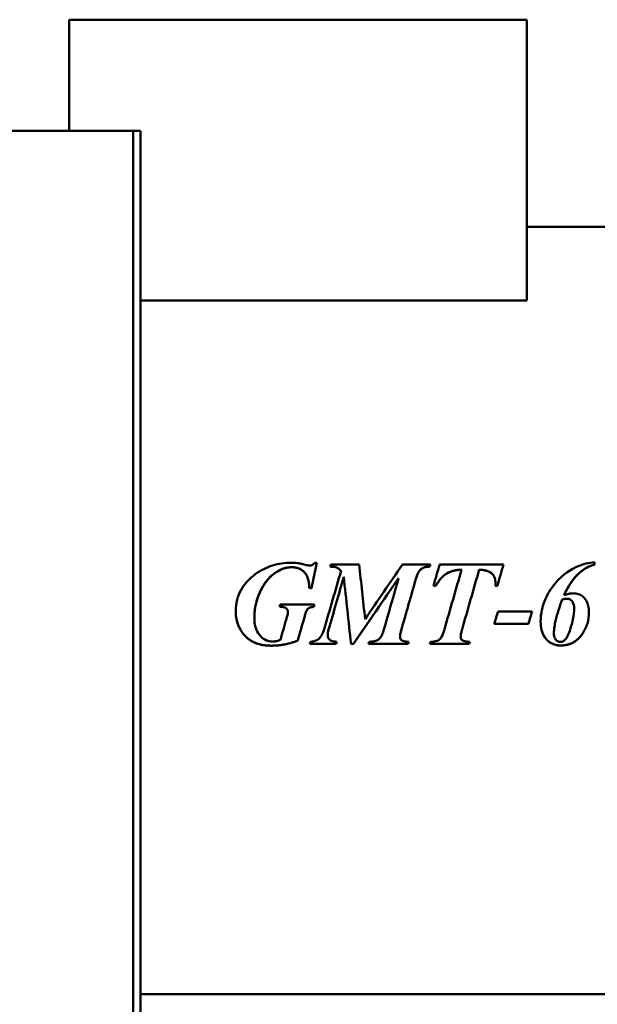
# Model space of a CAD drawing. Header units: millimetres. Extents: x 966 to 1659, y 641 to 1215.
# Tile 3 of 4: x 1330 to 1490, y 856 to 1129. Entities that reach past the tile are written whole.
import ezdxf

# ---------------------------------------------------------------- set-up
doc = ezdxf.new("R2010")
doc.units = ezdxf.units.MM
doc.header["$LTSCALE"] = 6.25
doc.layers.add('Widoczne (ISO)', color=7, linetype='Continuous', lineweight=50)

msp = doc.modelspace()

# ---------------------------------------------------------------- linework, layer by layer
at = {"layer": 'Widoczne (ISO)'}
for p, q in [((1343.94, 1128.95), (1343.94, 1098.13)), ((1470.94, 1128.95), (1343.94, 1128.95)), ((1470.94, 1128.95), (1470.94, 1051.13)), ((1326.75, 1098.13), (1359.75, 1098.13)), ((1359.75, 1098.13), (1361.75, 1098.13)), ((1361.75, 731.13), (1361.75, 1098.13)), ((1363.75, 1098.13), (1361.75, 1098.13)), ((1363.75, 731.13), (1363.75, 1098.13)), ((1658.75, 1071.53), (1470.94, 1071.53)), ((1363.75, 1051.13), (1470.94, 1051.13)), ((1412.1, 978.37), (1412.69, 978.37)), ((1416.57, 977.87), (1424.43, 977.87)), ((1436.47, 977.87), (1444.18, 977.87)), ((1446.75, 977.87), (1464.44, 977.87)), ((1489.75, 977.87), (1489.75, 978.5)), ((1419.41, 976.07), (1419.41, 976.07)), ((1452.83, 976.45), (1452.83, 976.45)), ((1457.72, 976.45), (1457.72, 976.45)), ((1435.38, 974.08), (1422.83, 955.87)), ((1435.38, 974.08), (1435.38, 974.08)), ((1440.16, 973.9), (1440.16, 973.9)), ((1462.23, 972.77), (1462.23, 972.77)), ((1411.18, 971.31), (1410.61, 971.31)), ((1411.18, 971.31), (1410.61, 971.31)), ((1410.61, 971.31), (1410.61, 971.31)), ((1445.64, 971.94), (1445.01, 971.94)), ((1445.64, 971.94), (1445.01, 971.94)), ((1445.64, 971.94), (1445.64, 971.94)), ((1462.77, 971.94), (1462.19, 971.94)), ((1462.77, 971.94), (1462.19, 971.94)), ((1481.28, 969.39), (1481.28, 969.39)), ((1402.54, 966.75), (1412.01, 966.75)), ((1480.74, 968.15), (1480.74, 968.15)), ((1404.66, 964.71), (1404.66, 964.71)), ((1462.96, 964.84), (1472.38, 964.84)), ((1484.08, 965.76), (1484.08, 965.76)), ((1395.35, 963.17), (1395.35, 963.17)), ((1471.39, 961.46), (1461.9, 961.46)), ((1471.39, 961.46), (1461.9, 961.46)), ((1415.69, 958.32), (1415.69, 958.32)), ((1452.97, 959.88), (1452.97, 959.88)), ((1478.44, 958.86), (1478.44, 958.86)), ((1418.01, 955.87), (1410.73, 955.87)), ((1418.01, 955.87), (1410.73, 955.87)), ((1422.83, 955.87), (1422.16, 955.87)), ((1422.83, 955.87), (1422.16, 955.87)), ((1422.83, 955.87), (1422.83, 955.87)), ((1438, 955.87), (1427.05, 955.87)), ((1438, 955.87), (1427.05, 955.87)), ((1435.75, 957.83), (1435.75, 957.83)), ((1454.97, 955.87), (1444.06, 955.87)), ((1454.97, 955.87), (1444.06, 955.87)), ((1452.58, 957.85), (1452.58, 957.85)), ((1658.75, 858.73), (1363.75, 858.73))]:
    msp.add_line(p, q, dxfattribs=at)
for centre, major_axis, start_param, end_param in [((1409.86, 965.13), (22.74, 106.4), 4.770556, 4.837236), ((1412.32, 965.13), (35.47, 106.4), 4.826867, 4.832481), ((1425.81, 965.13), (-11.51, 106.4), 1.450726, 1.593084), ((1427.69, 965.13), (73.25, 106.4), 4.690124, 4.832482), ((1439.93, 965.13), (35.47, 106.4), 4.826861, 4.832474), ((1443.01, 965.13), (31.28, 106.4), 4.776489, 4.83248), ((1460.85, 965.13), (29.99, 106.4), 4.776487, 4.832478), ((1416.23, 965.13), (30.92, 106.4), 4.662399, 4.815482), ((1449.58, 965.13), (30.5, 106.4), 4.663243, 4.819047), ((1454.47, 965.13), (30.47, 106.4), 4.663073, 4.819046), ((1417.48, 965.13), (30.46, 106.4), 4.662396, 4.800036), ((1421.16, 965.13), (-11.54, 106.4), 1.483152, 1.657876), ((1429.2, 965.13), (73.31, 106.4), 4.625316, 4.796649), ((1432.8, 965.13), (30.55, 106.4), 4.662397, 4.796645), ((1437.66, 965.13), (30.26, 106.4), 4.662393, 4.794946), ((1402.09, 965.13), (29.02, 106.4), 4.722047, 4.727622), ((1411.57, 965.13), (29.02, 106.4), 4.722048, 4.727623), ((1463.05, 965.13), (33.39, 106.4), 4.677954, 4.709719), ((1472.47, 965.13), (31.13, 106.4), 4.677952, 4.709718), ((1404.89, 965.13), (30.21, 106.4), 4.635652, 4.690458), ((1409.79, 965.13), (30.9, 106.4), 4.633956, 4.695694), ((1412.98, 965.13), (25.79, 106.4), 4.625312, 4.630906), ((1420.54, 965.13), (29.02, 106.4), 4.625312, 4.630907), ((1429.86, 965.13), (32.24, 106.4), 4.625316, 4.630911), ((1440.52, 965.13), (29.02, 106.4), 4.625311, 4.630905), ((1447.14, 965.13), (35.47, 106.4), 4.625315, 4.63091), ((1457.21, 965.13), (25.79, 106.4), 4.625313, 4.630907)]:
    msp.add_ellipse(centre, major_axis=major_axis, ratio=0.00001, start_param=start_param, end_param=end_param, dxfattribs=at)
for points, degree, knots in [([(1395.71, 975.25), (1397.14, 976.28), (1398.69, 977.08), (1402.05, 978.14), (1403.78, 978.37), (1405.54, 978.37)], 3, [0, 0, 0, 0, 0.530398, 0.530398, 1.05781, 1.05781, 1.05781, 1.05781]), ([(1405.54, 978.37), (1405.85, 978.37), (1406.15, 978.37), (1406.46, 978.35), (1406.75, 978.34), (1407.03, 978.32), (1407.32, 978.28)], 3, [0, 0, 0, 0, 0.0920423, 0.0920423, 0.0920423, 0.1780425, 0.1780425, 0.1780425, 0.1780425]), ([(1407.32, 978.28), (1407.62, 978.24), (1408.04, 978.15), (1408.73, 977.99), (1409.09, 977.9), (1409.42, 977.82)], 3, [0, 0, 0, 0, 0.0903792, 0.0903792, 0.1734657, 0.1734657, 0.1734657, 0.1734657]), ([(1409.42, 977.82), (1409.64, 977.76), (1409.88, 977.71), (1410.34, 977.62), (1410.59, 977.58), (1410.75, 977.58)], 3, [0, 0, 0, 0, 0.0676716, 0.0676716, 0.141805, 0.141805, 0.141805, 0.141805]), ([(1410.75, 977.58), (1410.92, 977.58), (1411.09, 977.62), (1411.25, 977.68), (1411.4, 977.75), (1411.55, 977.84), (1411.68, 977.95), (1411.84, 978.07), (1411.98, 978.22), (1412.1, 978.37)], 3, [0, 0, 0, 0, 0.0513415, 0.0513415, 0.0513415, 0.1027765, 0.1027765, 0.1027765, 0.1626143, 0.1626143, 0.1626143, 0.1626143]), ([(1485.16, 977.42), (1485.86, 977.72), (1486.58, 977.96), (1487.31, 978.13), (1488.11, 978.32), (1488.93, 978.44), (1489.75, 978.5)], 3, [0, 0, 0, 0, 0.2274888, 0.2274888, 0.2274888, 0.4740277, 0.4740277, 0.4740277, 0.4740277]), ([(1489.75, 977.87), (1488.94, 977.65), (1488.17, 977.34), (1487.45, 976.93), (1486.69, 976.51), (1485.99, 976), (1485.36, 975.41)], 3, [0, 0, 0, 0, 0.250379, 0.250379, 0.250379, 0.5110701, 0.5110701, 0.5110701, 0.5110701]), ([(1390.17, 964.97), (1390.17, 966.03), (1390.29, 967.08), (1390.81, 969.07), (1391.18, 969.99), (1392.14, 971.71), (1392.73, 972.48), (1394.09, 973.96), (1394.87, 974.64), (1395.71, 975.25)], 3, [0, 0, 0, 0, 0.318613, 0.318613, 0.617834, 0.617834, 0.910685, 0.910685, 1.221061, 1.221061, 1.221061, 1.221061]), ([(1395.35, 963.17), (1395.35, 963.95), (1395.4, 964.73), (1395.63, 966.38), (1395.83, 967.24), (1396.74, 970.17), (1397.81, 972.16), (1400.15, 974.99), (1401.24, 975.7), (1402.71, 976.49), (1403.35, 976.75), (1404.57, 977.05), (1405.12, 977.12), (1405.68, 977.12)], 3, [-1.218881, -1.218881, -1.218881, -1.218881, -1.106932, -1.106932, -0.980241, -0.980241, -0.668946, -0.668946, -0.376683, -0.376683, -0.167707, -0.167707, 0, 0, 0, 0]), ([(1410.61, 971.31), (1410.58, 972.03), (1410.5, 972.78), (1410.19, 974.05), (1409.99, 974.62), (1409.37, 975.66), (1409.01, 976), (1408.26, 976.55), (1407.82, 976.76), (1406.81, 977.05), (1406.24, 977.12), (1405.68, 977.12)], 3, [0, 0, 0, 0, 0.216787, 0.216787, 0.392745, 0.392745, 0.581149, 0.581149, 0.794941, 0.794941, 1.037067, 1.037067, 1.037067, 1.037067]), ([(1419.41, 976.07), (1419.12, 976.4), (1418.8, 976.7), (1418.26, 977.04), (1418.04, 977.13), (1417.28, 977.26), (1416.79, 977.28), (1416.38, 977.28)], 3, [0, 0, 0, 0, 0.1312613, 0.1312613, 0.2184396, 0.2184396, 0.3188545, 0.3188545, 0.3188545, 0.3188545]), ([(1419.41, 976.07), (1418.73, 976.83), (1417.65, 977.28), (1416.38, 977.28)], 2, [0, 0, 0, 1, 1.999998, 1.999998, 1.999998]), ([(1443.98, 977.28), (1443.65, 977.28), (1443.31, 977.26), (1442.69, 977.14), (1442.41, 977.07), (1441.76, 976.77), (1441.53, 976.56), (1441.15, 976.18), (1440.95, 975.86), (1440.53, 975.04), (1440.32, 974.45), (1440.16, 973.9)], 3, [0, 0, 0, 0, 0.1007567, 0.1007567, 0.1867511, 0.1867511, 0.316518, 0.316518, 0.5729024, 0.5729024, 0.9885577, 0.9885577, 0.9885577, 0.9885577]), ([(1452.83, 976.45), (1452.07, 976.42), (1451.32, 976.33), (1449.94, 975.97), (1449.33, 975.72), (1448.39, 975.17), (1447.8, 974.77), (1446.55, 973.38), (1446.06, 972.67), (1445.64, 971.94)], 3, [0, 0, 0, 0, 0.2263745, 0.2263745, 0.4258541, 0.4258541, 0.5545315, 0.5545315, 0.6599802, 0.6599802, 0.6599802, 0.6599802]), ([(1462.23, 972.77), (1462.23, 973.21), (1462.18, 973.65), (1461.92, 974.44), (1461.74, 974.78), (1461.18, 975.46), (1460.83, 975.68), (1460.2, 976.01), (1459.78, 976.15), (1458.82, 976.36), (1458.26, 976.42), (1457.72, 976.45)], 3, [0, 0, 0, 0, 0.13239, 0.13239, 0.2490935, 0.2490935, 0.4005363, 0.4005363, 0.6393932, 0.6393932, 0.9402096, 0.9402096, 0.9402096, 0.9402096]), ([(1485.16, 977.42), (1482.81, 976.43), (1480.98, 974.95), (1478.4, 972.35), (1477.32, 970.78), (1476.02, 968.17), (1475.48, 966.91), (1474.89, 964.26), (1474.77, 963.17), (1474.77, 962.07)], 3, [-2.602995, -2.602995, -2.602995, -2.602995, -1.752219, -1.752219, -0.816333, -0.816333, -0.329683, -0.329683, 0, 0, 0, 0]), ([(1485.36, 975.41), (1484.47, 974.58), (1483.7, 973.63), (1482.36, 971.59), (1481.78, 970.5), (1481.28, 969.39)], 3, [0, 0, 0, 0, 0.3658892, 0.3658892, 0.7322175, 0.7322175, 0.7322175, 0.7322175]), ([(1462.19, 971.94), (1462.2, 972.09), (1462.21, 972.23), (1462.22, 972.38), (1462.22, 972.51), (1462.23, 972.64), (1462.23, 972.77)], 3, [0, 0, 0, 0, 0.04394615, 0.04394615, 0.04394615, 0.08252515, 0.08252515, 0.08252515, 0.08252515]), ([(1481.28, 969.39), (1481.7, 969.53), (1482.13, 969.65), (1483, 969.83), (1483.45, 969.89), (1483.89, 969.89)], 3, [0, 0, 0, 0, 0.1323444, 0.1323444, 0.2640786, 0.2640786, 0.2640786, 0.2640786]), ([(1488.18, 964.64), (1488.18, 965.24), (1488.13, 965.85), (1487.87, 966.95), (1487.69, 967.44), (1487.07, 968.48), (1486.65, 968.86), (1486, 969.36), (1485.62, 969.56), (1484.78, 969.83), (1484.34, 969.89), (1483.89, 969.89)], 3, [-0.5705215, -0.5705215, -0.5705215, -0.5705215, -0.4693123, -0.4693123, -0.3816575, -0.3816575, -0.2651049, -0.2651049, -0.1349545, -0.1349545, 0, 0, 0, 0]), ([(1478.93, 962.25), (1479.16, 963.25), (1479.43, 964.25), (1480.04, 966.21), (1480.37, 967.19), (1480.74, 968.15)], 3, [0, 0, 0, 0, 0.3088042, 0.3088042, 0.6176156, 0.6176156, 0.6176156, 0.6176156]), ([(1482.18, 968.4), (1481.97, 968.4), (1481.75, 968.37), (1481.54, 968.34), (1481.27, 968.29), (1481, 968.22), (1480.74, 968.15)], 3, [0, 0, 0, 0, 0.0629363, 0.0629363, 0.0629363, 0.1440807, 0.1440807, 0.1440807, 0.1440807]), ([(1483.42, 967.77), (1483.27, 967.96), (1483.08, 968.12), (1482.77, 968.29), (1482.65, 968.33), (1482.42, 968.39), (1482.3, 968.4), (1482.18, 968.4)], 3, [-0.1447002, -0.1447002, -0.1447002, -0.1447002, -0.0723567, -0.0723567, -0.0364469, -0.0364469, 0, 0, 0, 0]), ([(1484.08, 965.76), (1484.08, 966.13), (1484.04, 966.51), (1483.92, 966.86), (1483.81, 967.2), (1483.64, 967.5), (1483.42, 967.77)], 3, [0, 0, 0, 0, 0.1126176, 0.1126176, 0.1126176, 0.2179879, 0.2179879, 0.2179879, 0.2179879]), ([(1400.04, 955.37), (1399.04, 955.37), (1398.03, 955.46), (1396.22, 955.88), (1395.41, 956.17), (1393.72, 957.12), (1392.93, 957.84), (1391.78, 959.32), (1391.16, 960.25), (1390.34, 962.6), (1390.17, 963.77), (1390.17, 964.97)], 3, [0, 0, 0, 0, 0.299556, 0.299556, 0.556379, 0.556379, 0.882621, 0.882621, 1.121114, 1.121114, 1.342022, 1.342022, 1.342022, 1.342022]), ([(1400.04, 955.37), (1397.07, 955.37), (1392.9, 957.47), (1390.17, 962.05), (1390.17, 964.97)], 2, [0, 0, 0, 1, 2, 2.999996, 2.999996, 2.999996]), ([(1402.38, 966.15), (1402.9, 966.15), (1403.39, 966.1), (1403.93, 965.89), (1404.1, 965.8), (1404.38, 965.52), (1404.49, 965.38), (1404.59, 965.14), (1404.62, 965.06), (1404.65, 964.89), (1404.66, 964.8), (1404.66, 964.71)], 3, [-0.3195701, -0.3195701, -0.3195701, -0.3195701, -0.171578, -0.171578, -0.1044236, -0.1044236, -0.0516188, -0.0516188, -0.0262457, -0.0262457, 0, 0, 0, 0]), ([(1404.66, 964.71), (1404.66, 965.33), (1403.63, 966.15), (1402.38, 966.15)], 2, [0, 0, 0, 1, 1.999997, 1.999997, 1.999997]), ([(1404.23, 962.79), (1404.33, 963.13), (1404.43, 963.51), (1404.59, 964.19), (1404.66, 964.51), (1404.66, 964.71)], 3, [0, 0, 0, 0, 0.1056108, 0.1056108, 0.2104881, 0.2104881, 0.2104881, 0.2104881]), ([(1409.78, 965), (1409.7, 964.84), (1409.6, 964.53), (1409.43, 963.92), (1409.35, 963.63), (1409.28, 963.35)], 3, [0, 0, 0, 0, 0.05282077, 0.05282077, 0.0960887, 0.0960887, 0.0960887, 0.0960887]), ([(1411.85, 966.15), (1411.52, 966.13), (1411.18, 966.08), (1410.69, 965.91), (1410.46, 965.81), (1410.04, 965.44), (1409.89, 965.23), (1409.78, 965)], 3, [0, 0, 0, 0, 0.0974434, 0.0974434, 0.1540704, 0.1540704, 0.2016093, 0.2016093, 0.2016093, 0.2016093]), ([(1482.97, 959.86), (1483.27, 960.81), (1483.54, 961.79), (1483.94, 963.73), (1484.08, 964.77), (1484.08, 965.76)], 3, [-0.5941098, -0.5941098, -0.5941098, -0.5941098, -0.2963492, -0.2963492, 0, 0, 0, 0]), ([(1488.18, 964.64), (1488.18, 963.59), (1488.04, 962.55), (1487.73, 961.54), (1487.42, 960.52), (1486.96, 959.57), (1486.37, 958.69)], 3, [0, 0, 0, 0, 0.317091, 0.317091, 0.317091, 0.6361573, 0.6361573, 0.6361573, 0.6361573]), ([(1395.35, 963.17), (1395.35, 962.53), (1395.39, 961.89), (1395.6, 960.72), (1395.74, 960.19), (1396.19, 959.14), (1396.55, 958.5), (1397.65, 957.44), (1398.14, 957.09), (1398.98, 956.73), (1399.26, 956.65), (1399.85, 956.53), (1400.15, 956.5), (1400.45, 956.5)], 3, [0, 0, 0, 0, 0.1908663, 0.1908663, 0.3556152, 0.3556152, 0.5331319, 0.5331319, 0.6529687, 0.6529687, 0.710657, 0.710657, 0.7697699, 0.7697699, 0.7697699, 0.7697699]), ([(1480.42, 955.42), (1479.77, 955.42), (1479.14, 955.51), (1477.96, 955.89), (1477.45, 956.17), (1476.64, 956.81), (1476.09, 957.3), (1475.33, 958.7), (1475.12, 959.29), (1474.83, 960.61), (1474.77, 961.35), (1474.77, 962.07)], 3, [0, 0, 0, 0, 0.1928674, 0.1928674, 0.3706867, 0.3706867, 0.5017657, 0.5017657, 0.5862336, 0.5862336, 0.6845222, 0.6845222, 0.6845222, 0.6845222]), ([(1480.42, 955.42), (1477.88, 955.42), (1474.77, 958.89), (1474.77, 962.07)], 2, [0, 0, 0, 1, 1.999996, 1.999996, 1.999996]), ([(1478.93, 962.25), (1478.79, 961.7), (1478.68, 961.13), (1478.5, 960.01), (1478.44, 959.42), (1478.44, 958.86)], 3, [-0.3394387, -0.3394387, -0.3394387, -0.3394387, -0.1690231, -0.1690231, 0, 0, 0, 0]), ([(1412.89, 957.02), (1413.31, 957.33), (1413.66, 957.71), (1413.95, 958.15), (1414.28, 958.66), (1414.52, 959.23), (1414.69, 959.81)], 3, [0, 0, 0, 0, 0.1576725, 0.1576725, 0.1576725, 0.3392048, 0.3392048, 0.3392048, 0.3392048]), ([(1415.96, 959.81), (1415.88, 959.54), (1415.81, 959.27), (1415.76, 959), (1415.72, 958.78), (1415.69, 958.54), (1415.69, 958.32)], 3, [0, 0, 0, 0, 0.0828033, 0.0828033, 0.0828033, 0.1505773, 0.1505773, 0.1505773, 0.1505773]), ([(1415.69, 958.32), (1415.69, 958.15), (1415.71, 957.98), (1415.79, 957.67), (1415.85, 957.53), (1416.06, 957.19), (1416.19, 957.07), (1416.4, 956.89), (1416.57, 956.79), (1417.16, 956.55), (1417.67, 956.48), (1418.17, 956.46)], 3, [0, 0, 0, 0, 0.0502942, 0.0502942, 0.0974642, 0.0974642, 0.1670134, 0.1670134, 0.3161422, 0.3161422, 0.6668565, 0.6668565, 0.6668565, 0.6668565]), ([(1427.23, 956.46), (1427.66, 956.46), (1428.1, 956.49), (1428.86, 956.64), (1429.2, 956.75), (1429.79, 957.06), (1430.01, 957.25), (1430.45, 957.78), (1430.64, 958.12), (1430.99, 958.89), (1431.15, 959.35), (1431.28, 959.81)], 3, [0, 0, 0, 0, 0.1281131, 0.1281131, 0.2312518, 0.2312518, 0.330083, 0.330083, 0.4437938, 0.4437938, 0.5903179, 0.5903179, 0.5903179, 0.5903179]), ([(1436.15, 959.81), (1436.05, 959.48), (1435.96, 959.13), (1435.81, 958.47), (1435.75, 958.12), (1435.75, 957.83)], 3, [0, 0, 0, 0, 0.1019039, 0.1019039, 0.2028941, 0.2028941, 0.2028941, 0.2028941]), ([(1444.25, 956.46), (1444.89, 956.46), (1445.53, 956.53), (1446.44, 956.88), (1446.66, 957.06), (1446.96, 957.34), (1447.12, 957.58), (1447.6, 958.39), (1447.87, 959.17), (1448.08, 959.9)], 3, [0, 0, 0, 0, 0.190829, 0.190829, 0.329752, 0.329752, 0.563436, 0.563436, 1.173468, 1.173468, 1.173468, 1.173468]), ([(1452.97, 959.88), (1452.88, 959.56), (1452.79, 959.21), (1452.64, 958.54), (1452.58, 958.16), (1452.58, 957.85)], 3, [0, 0, 0, 0, 0.1008583, 0.1008583, 0.2084242, 0.2084242, 0.2084242, 0.2084242]), ([(1478.44, 958.86), (1478.44, 958.57), (1478.46, 958.29), (1478.57, 957.78), (1478.64, 957.55), (1478.9, 957.08), (1479.07, 956.91), (1479.36, 956.68), (1479.53, 956.58), (1479.9, 956.46), (1480.09, 956.43), (1480.29, 956.43)], 3, [-0.2688111, -0.2688111, -0.2688111, -0.2688111, -0.2167909, -0.2167909, -0.1732142, -0.1732142, -0.1172796, -0.1172796, -0.0593817, -0.0593817, 0, 0, 0, 0]), ([(1486.37, 958.69), (1486.02, 958.19), (1485.63, 957.71), (1484.77, 956.9), (1484.32, 956.56), (1483.31, 955.99), (1482.78, 955.78), (1481.63, 955.49), (1481.03, 955.42), (1480.42, 955.42)], 3, [0, 0, 0, 0, 0.1840626, 0.1840626, 0.3556352, 0.3556352, 0.5293776, 0.5293776, 0.7119482, 0.7119482, 0.7119482, 0.7119482]), ([(1481.42, 956.88), (1481.78, 957.2), (1482.09, 957.7), (1482.59, 958.77), (1482.8, 959.33), (1482.97, 959.86)], 3, [-0.3542222, -0.3542222, -0.3542222, -0.3542222, -0.168605, -0.168605, 0, 0, 0, 0]), ([(1407.37, 956.79), (1406.24, 956.33), (1405.07, 955.97), (1403.86, 955.74), (1402.6, 955.49), (1401.32, 955.37), (1400.04, 955.37)], 3, [0, 0, 0, 0, 0.3682791, 0.3682791, 0.3682791, 0.7540676, 0.7540676, 0.7540676, 0.7540676]), ([(1400.45, 956.5), (1400.81, 956.5), (1401.18, 956.56), (1401.88, 956.73), (1402.24, 956.84), (1402.57, 956.97)], 3, [0, 0, 0, 0, 0.107804, 0.107804, 0.2162654, 0.2162654, 0.2162654, 0.2162654]), ([(1410.88, 956.46), (1411.23, 956.48), (1411.59, 956.52), (1412.27, 956.69), (1412.61, 956.82), (1412.89, 957.02)], 3, [0, 0, 0, 0, 0.1053956, 0.1053956, 0.2103521, 0.2103521, 0.2103521, 0.2103521]), ([(1435.75, 957.83), (1435.75, 957.69), (1435.77, 957.56), (1435.86, 957.31), (1435.92, 957.19), (1436.11, 956.97), (1436.21, 956.89), (1436.4, 956.75), (1436.6, 956.67), (1437.22, 956.52), (1437.7, 956.48), (1438.16, 956.46)], 3, [0, 0, 0, 0, 0.0409157, 0.0409157, 0.0805808, 0.0805808, 0.1280799, 0.1280799, 0.322254, 0.322254, 0.6494495, 0.6494495, 0.6494495, 0.6494495]), ([(1452.58, 957.85), (1452.58, 957.73), (1452.59, 957.62), (1452.65, 957.4), (1452.69, 957.3), (1452.83, 957.07), (1452.94, 956.96), (1453.15, 956.81), (1453.31, 956.7), (1454.12, 956.51), (1454.62, 956.48), (1455.11, 956.46)], 3, [0, 0, 0, 0, 0.0348733, 0.0348733, 0.0677227, 0.0677227, 0.1162673, 0.1162673, 0.1424232, 0.1424232, 0.16978, 0.16978, 0.16978, 0.16978]), ([(1480.29, 956.43), (1480.5, 956.43), (1480.7, 956.47), (1480.89, 956.54), (1481.09, 956.62), (1481.27, 956.74), (1481.42, 956.88)], 3, [0, 0, 0, 0, 0.0619006, 0.0619006, 0.0619006, 0.1259432, 0.1259432, 0.1259432, 0.1259432])]:
    msp.add_open_spline(points, degree=degree, knots=knots, dxfattribs=at)
for points, degree in [([(1489.75, 977.87), (1487.27, 977.19), (1485.36, 975.41)], 2), ([(1405.68, 977.12), (1403.33, 977.12), (1398.65, 973.83), (1395.35, 966.96), (1395.35, 963.17)], 2), ([(1410.61, 971.31), (1410.48, 974.4), (1407.95, 977.12), (1405.68, 977.12)], 2), ([(1443.98, 977.28), (1442.4, 977.28), (1440.75, 975.91), (1440.16, 973.9)], 2), ([(1452.83, 976.45), (1450.37, 976.36), (1447.02, 974.33), (1445.64, 971.94)], 2), ([(1462.23, 972.77), (1462.23, 974.46), (1460.16, 976.33), (1457.72, 976.45)], 2), ([(1485.36, 975.41), (1482.99, 973.2), (1481.28, 969.39)], 2), ([(1438.05, 966.51), (1438.05, 966.51), (1438.05, 966.51), (1438.05, 966.51)], 3), ([(1482.18, 968.4), (1481.62, 968.4), (1480.74, 968.15)], 2), ([(1483.42, 967.77), (1482.9, 968.4), (1482.18, 968.4)], 2), ([(1484.08, 965.76), (1484.08, 966.96), (1483.42, 967.77)], 2), ([(1409.78, 965), (1409.62, 964.68), (1409.28, 963.35)], 2), ([(1411.85, 966.15), (1411, 966.1), (1410.05, 965.54), (1409.78, 965)], 2), ([(1486.37, 958.69), (1484.12, 955.42), (1480.42, 955.42)], 2), ([(1407.37, 956.79), (1403.88, 955.37), (1400.04, 955.37)], 2)]:
    msp.add_open_spline(points, degree=degree, dxfattribs=at)

doc.saveas('drawing.dxf')
